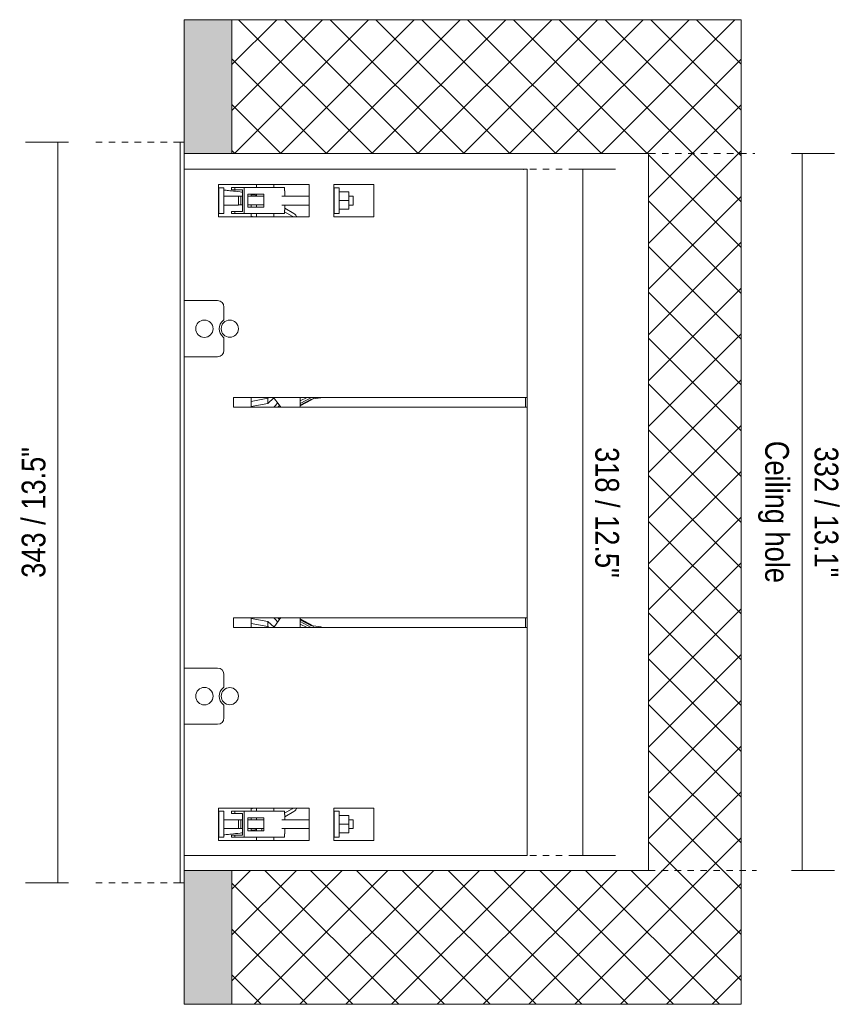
# Model space of a CAD drawing. Header units: millimetres. Extents: x -6861 to -4784, y -1296 to 6808.
# Tile 16 of 16: x -6231 to -5851, y 6352 to 6808. Entities that reach past the tile are written whole.
import ezdxf

# ---------------------------------------------------------------- set-up
doc = ezdxf.new("R2010")
doc.units = ezdxf.units.MM
doc.linetypes.add('Dash', pattern=[6, 3, -3])
doc.layers.add('A-ANNO-DIMS', color=7, linetype='Dash', lineweight=9, true_color=0xd2d2d2)
for name, color, linetype, lineweight in [('A-ANNO-DIMS-5', 7, 'Continuous', 9), ('A-DETL-GENF', 7, 'Continuous', 9), ('E-LITE-EQPM', 7, 'Continuous', 20)]:
    doc.layers.add(name, color=color, linetype=linetype, lineweight=lineweight)
doc.styles.add('Arial Narrow', font='ARIALN.TTF', dxfattribs={"height": 11})
doc.dimstyles.new('FARO_-_2_2mm_Arial_Narrow_mm_Inch_Left', dxfattribs={"dimscale": 304.8, "dimtxt": 11.257741, "dimasz": 0, "dimexe": 0.049213, "dimexo": 0.0625, "dimgap": 0.008202, "dimtad": 1, "dimdec": 0, "dimzin": 0, "dimdsep": 46, "dimtxsty": 'Arial Narrow', "dimblk1": 'NONE', "dimblk2": 'NONE', "dimsah": 1, "dimcen": 0.09, "dimadec": 0, "dimazin": 0, "dimtfac": 1, "dimtdec": 4, "dimtix": 1, "dimtmove": 0, "dimatfit": 3, "dimfxl": 0.016404, "dimfxlon": 1, "dimtvp": 1, "dimtolj": 1, "dimtzin": 0, "dimarcsym": 2})
doc.dimstyles.new('FARO_-_2_2mm_Arial_Narrow_mm_Inch_Right', dxfattribs={"dimscale": 304.8, "dimtxt": 11.257741, "dimasz": 0, "dimexe": 0.049213, "dimexo": 0.0625, "dimgap": 0.008202, "dimtad": 1, "dimdec": 0, "dimzin": 0, "dimdsep": 46, "dimtxsty": 'Arial Narrow', "dimblk1": 'NONE', "dimblk2": 'NONE', "dimsah": 1, "dimcen": 0.09, "dimadec": 0, "dimazin": 0, "dimtfac": 1, "dimtdec": 4, "dimtix": 1, "dimtmove": 0, "dimatfit": 3, "dimfxl": 0.016404, "dimfxlon": 1, "dimtvp": 1, "dimtolj": 1, "dimtzin": 0, "dimarcsym": 2})

# ---------------------------------------------------------------- blocks, each defined once
blk = doc.blocks.new('COLIN-2_GLB - 034008501 COLIN-1 White downlight LED 18_25W 2700K 20_ 2100_2775 lm-658659-Planta_PDF')
at = {"layer": 'E-LITE-EQPM'}
for p, q in [((-3270.96, 6408), (-3270.96, 6751)), ((-3270.96, 6751), (-3268.96, 6751)), ((-3268.96, 6745.7), (-3268.96, 6413.7)), ((-3268.96, 6738.4), (-3111.78, 6738.4)), ((-3110.21, 6738.4), (-3111.78, 6738.4)), ((-3110.21, 6632.75), (-3110.21, 6738.4)), ((-3253.16, 6731.4), (-3211.16, 6731.4)), ((-3253.16, 6716.4), (-3253.16, 6731.4)), ((-3235.49, 6731.4), (-3235.49, 6729.91)), ((-3227.48, 6729.91), (-3227.48, 6731.4)), ((-3211.16, 6731.4), (-3211.16, 6716.4)), ((-3199.73, 6716.4), (-3199.73, 6731.4)), ((-3199.73, 6731.4), (-3181.16, 6731.4)), ((-3181.16, 6731.4), (-3181.16, 6716.4)), ((-3252.96, 6728.82), (-3253.16, 6728.82)), ((-3252.96, 6729.87), (-3250.65, 6729.87)), ((-3252.96, 6729.87), (-3252.96, 6717.87)), ((-3250.65, 6729.87), (-3250.65, 6717.87)), ((-3250.35, 6728.79), (-3250.65, 6728.8)), ((-3247.07, 6729.91), (-3247.07, 6728.91)), ((-3247.05, 6729.91), (-3247.07, 6729.91)), ((-3247.05, 6728.91), (-3247.07, 6728.91)), ((-3245.6, 6729.91), (-3247.05, 6729.91)), ((-3245.6, 6728.91), (-3247.05, 6728.91)), ((-3245.6, 6728.91), (-3245.6, 6729.91)), ((-3241.26, 6729.91), (-3245.6, 6729.91)), ((-3241.96, 6728.91), (-3245.6, 6728.91)), ((-3241.96, 6718.91), (-3241.96, 6728.91)), ((-3222.53, 6729.91), (-3241.26, 6729.91)), ((-3241.26, 6729.91), (-3241.26, 6717.91)), ((-3239.48, 6720.91), (-3239.48, 6726.91)), ((-3239.48, 6726.91), (-3232.17, 6726.91)), ((-3237.97, 6726.96), (-3237.97, 6725.95)), ((-3236.58, 6726.55), (-3237.97, 6726.55)), ((-3235.49, 6726.2), (-3235.68, 6726.31)), ((-3235.49, 6726.91), (-3235.49, 6725.91)), ((-3232.17, 6726.91), (-3232.17, 6725.91)), ((-3222.53, 6729.91), (-3222.53, 6728.41)), ((-3222.45, 6728.41), (-3222.53, 6728.41)), ((-3222.45, 6728.41), (-3222.43, 6728.41)), ((-3222.43, 6728.41), (-3222.41, 6728.41)), ((-3222.36, 6725.96), (-3222.36, 6728.41)), ((-3222.36, 6725.96), (-3222.36, 6728.41)), ((-3199.53, 6729.87), (-3197.22, 6729.87)), ((-3199.53, 6729.87), (-3199.53, 6717.87)), ((-3197.22, 6717.87), (-3197.22, 6729.87)), ((-3192.8, 6727.91), (-3197.22, 6727.91)), ((-3192.8, 6727.91), (-3192.8, 6723.91)), ((-3252.96, 6723.37), (-3253.03, 6723.87)), ((-3243.86, 6725.96), (-3250.65, 6725.96)), ((-3250.65, 6721.87), (-3243.86, 6721.87)), ((-3243.86, 6725.91), (-3242.79, 6725.91)), ((-3243.86, 6725.91), (-3243.86, 6721.91)), ((-3242.79, 6721.91), (-3243.86, 6721.91)), ((-3242.79, 6725.91), (-3242.76, 6725.91)), ((-3242.79, 6725.91), (-3242.79, 6721.91)), ((-3242.76, 6721.91), (-3242.79, 6721.91)), ((-3242.76, 6725.91), (-3242, 6725.91)), ((-3242.76, 6721.94), (-3242.76, 6721.91)), ((-3242, 6721.91), (-3242.76, 6721.91)), ((-3239.48, 6725.91), (-3232.68, 6725.91)), ((-3232.68, 6721.91), (-3239.48, 6721.91)), ((-3237.97, 6721.86), (-3237.97, 6720.94)), ((-3235.49, 6721.91), (-3235.49, 6720.91)), ((-3232.68, 6725.91), (-3232.17, 6725.91)), ((-3232.17, 6721.91), (-3232.68, 6721.91)), ((-3232.17, 6725.91), (-3232.17, 6721.91)), ((-3232.17, 6721.91), (-3232.17, 6720.91)), ((-3211.16, 6725.96), (-3223.88, 6725.96)), ((-3223.88, 6721.87), (-3211.16, 6721.87)), ((-3222.36, 6719.41), (-3222.36, 6721.87)), ((-3222.36, 6720.35), (-3222.36, 6721.87)), ((-3199.53, 6725.96), (-3199.73, 6725.96)), ((-3199.73, 6721.87), (-3199.53, 6721.87)), ((-3192.8, 6723.91), (-3197.22, 6723.91)), ((-3190.72, 6725.96), (-3192.8, 6725.96)), ((-3192.8, 6723.91), (-3192.8, 6719.91)), ((-3192.8, 6721.87), (-3190.72, 6721.87)), ((-3190.72, 6723.91), (-3190.72, 6725.96)), ((-3190.72, 6721.87), (-3190.72, 6723.91)), ((-3252.96, 6717.87), (-3250.65, 6717.87)), ((-3247.07, 6718.91), (-3247.07, 6717.91)), ((-3247.05, 6718.91), (-3245.6, 6718.91)), ((-3245.6, 6717.91), (-3247.05, 6717.91)), ((-3245.6, 6718.91), (-3241.96, 6718.91)), ((-3245.6, 6717.91), (-3245.6, 6718.91)), ((-3241.26, 6717.91), (-3245.6, 6717.91)), ((-3222.53, 6717.91), (-3241.26, 6717.91)), ((-3232.17, 6720.91), (-3239.48, 6720.91)), ((-3237.97, 6717.93), (-3237.97, 6716.37)), ((-3235.49, 6717.91), (-3235.49, 6716.41)), ((-3227.48, 6716.41), (-3227.48, 6717.91)), ((-3222.53, 6719.41), (-3222.53, 6717.91)), ((-3222.45, 6719.41), (-3222.53, 6719.41)), ((-3219.02, 6716.69), (-3222.53, 6718.72)), ((-3222.43, 6719.41), (-3222.45, 6719.41)), ((-3222.43, 6720.39), (-3218.25, 6717.98)), ((-3199.53, 6717.87), (-3197.22, 6717.87)), ((-3192.8, 6719.91), (-3197.22, 6719.91)), ((-3211.16, 6716.4), (-3253.16, 6716.4)), ((-3236.73, 6716.4), (-3237.97, 6716.75)), ((-3237.97, 6716.72), (-3236.82, 6716.4)), ((-3234.31, 6716.41), (-3234.32, 6716.41)), ((-3229.48, 6716.41), (-3229.49, 6716.41)), ((-3181.16, 6716.4), (-3199.73, 6716.4)), ((-3266.76, 6677.58), (-3268.94, 6677.58)), ((-3253.56, 6677.58), (-3266.76, 6677.58)), ((-3250.6, 6669.17), (-3250.6, 6674.62)), ((-3250.6, 6654.54), (-3250.6, 6659.98)), ((-3268.94, 6651.58), (-3266.76, 6651.58)), ((-3266.76, 6651.58), (-3253.56, 6651.58)), ((-3246.26, 6628.25), (-3246.26, 6632.75)), ((-3246.26, 6632.75), (-3111.78, 6632.75)), ((-3237.97, 6632.79), (-3237.97, 6628.29)), ((-3230.3, 6632.34), (-3237.97, 6630.86)), ((-3229.86, 6632.75), (-3230.3, 6632.34)), ((-3230.3, 6629.94), (-3227.45, 6632.51)), ((-3230.3, 6629.94), (-3230.3, 6632.34)), ((-3215.13, 6632.75), (-3215.28, 6632.68)), ((-3215.28, 6631.16), (-3212.07, 6632.75)), ((-3210.14, 6632.75), (-3215.27, 6630.01)), ((-3215.27, 6628.25), (-3215.27, 6632.75)), ((-3215.27, 6628.79), (-3209.31, 6632.03)), ((-3215.27, 6629.23), (-3210.06, 6632)), ((-3210.06, 6631.68), (-3215.27, 6628.84)), ((-3210.66, 6631.68), (-3210.06, 6631.68)), ((-3209.31, 6632.03), (-3209.31, 6632.69)), ((-3209.31, 6632.03), (-3205.74, 6632.51)), ((-3205.42, 6632.73), (-3205.74, 6632.51)), ((-3111.78, 6632.75), (-3110.21, 6632.75)), ((-3111.01, 6628.25), (-3111.01, 6632.75)), ((-3110.21, 6632.75), (-3110.21, 6628.25)), ((-3111.78, 6628.25), (-3246.26, 6628.25)), ((-3237.96, 6628.52), (-3230.3, 6629.94)), ((-3225.69, 6628.25), (-3224.93, 6629.09)), ((-3110.21, 6628.25), (-3111.78, 6628.25)), ((-3110.21, 6530.74), (-3110.21, 6628.25)), ((-3246.26, 6526.24), (-3246.26, 6530.74)), ((-3111.78, 6530.74), (-3246.26, 6530.74)), ((-3237.97, 6530.71), (-3237.97, 6526.21)), ((-3230.3, 6529.03), (-3237.96, 6530.45)), ((-3224.93, 6529.88), (-3225.71, 6530.74)), ((-3215.27, 6526.24), (-3215.27, 6530.74)), ((-3209.31, 6526.94), (-3215.27, 6530.18)), ((-3215.27, 6530.14), (-3210.06, 6527.29)), ((-3111.78, 6530.74), (-3110.21, 6530.74)), ((-3111.01, 6526.24), (-3111.01, 6530.74)), ((-3110.21, 6530.74), (-3110.21, 6526.24)), ((-3246.26, 6526.24), (-3111.78, 6526.24)), ((-3237.97, 6528.12), (-3230.3, 6526.64)), ((-3230.3, 6526.64), (-3230.3, 6529.03)), ((-3227.41, 6526.43), (-3230.3, 6529.03)), ((-3230.3, 6526.64), (-3229.88, 6526.24)), ((-3212.11, 6526.24), (-3215.29, 6527.81)), ((-3215.28, 6526.3), (-3215.16, 6526.24)), ((-3210.06, 6526.97), (-3215.27, 6529.74)), ((-3215.27, 6528.97), (-3210.17, 6526.24)), ((-3210.06, 6527.29), (-3210.67, 6527.29)), ((-3205.74, 6526.46), (-3209.31, 6526.94)), ((-3209.31, 6526.3), (-3209.31, 6526.94)), ((-3205.74, 6526.46), (-3205.42, 6526.25)), ((-3110.21, 6526.24), (-3111.78, 6526.24)), ((-3110.21, 6420.6), (-3110.21, 6526.24)), ((-3266.76, 6507.4), (-3268.94, 6507.4)), ((-3253.56, 6507.4), (-3266.76, 6507.4)), ((-3250.6, 6498.99), (-3250.6, 6504.44)), ((-3250.6, 6484.35), (-3250.6, 6489.8)), ((-3268.94, 6481.4), (-3266.76, 6481.4)), ((-3266.76, 6481.4), (-3253.56, 6481.4)), ((-3253.16, 6427.6), (-3253.16, 6442.6)), ((-3211.16, 6442.6), (-3253.16, 6442.6)), ((-3252.96, 6441.12), (-3252.96, 6429.12)), ((-3250.65, 6441.12), (-3252.96, 6441.12)), ((-3250.65, 6429.12), (-3250.65, 6441.12)), ((-3247.07, 6441.08), (-3247.07, 6440.08)), ((-3247.05, 6441.08), (-3245.6, 6441.08)), ((-3245.6, 6440.08), (-3247.05, 6440.08)), ((-3245.6, 6441.08), (-3241.26, 6441.08)), ((-3245.6, 6440.08), (-3245.6, 6441.08)), ((-3241.96, 6440.08), (-3245.6, 6440.08)), ((-3241.96, 6430.08), (-3241.96, 6440.08)), ((-3241.26, 6441.08), (-3222.53, 6441.08)), ((-3241.26, 6441.08), (-3241.26, 6429.08)), ((-3237.97, 6442.62), (-3237.97, 6441.06)), ((-3237.97, 6442.23), (-3236.67, 6442.6)), ((-3236.76, 6442.6), (-3237.97, 6442.25)), ((-3235.49, 6442.58), (-3235.49, 6441.08)), ((-3234.32, 6442.58), (-3234.31, 6442.58)), ((-3229.49, 6442.58), (-3229.48, 6442.58)), ((-3227.48, 6441.08), (-3227.48, 6442.58)), ((-3222.53, 6440.25), (-3219.02, 6442.28)), ((-3222.53, 6441.08), (-3222.53, 6439.58)), ((-3222.53, 6439.58), (-3222.45, 6439.58)), ((-3222.45, 6439.58), (-3222.43, 6439.58)), ((-3218.25, 6440.99), (-3222.43, 6438.58)), ((-3222.36, 6437.12), (-3222.36, 6439.58)), ((-3211.16, 6442.6), (-3211.16, 6427.6)), ((-3199.73, 6427.6), (-3199.73, 6442.6)), ((-3181.16, 6442.6), (-3199.73, 6442.6)), ((-3199.53, 6441.12), (-3199.53, 6429.12)), ((-3197.22, 6441.12), (-3199.53, 6441.12)), ((-3197.22, 6429.12), (-3197.22, 6441.12)), ((-3197.22, 6439.08), (-3192.8, 6439.08)), ((-3192.8, 6439.08), (-3192.8, 6435.08)), ((-3181.16, 6427.6), (-3181.16, 6442.6)), ((-3252.96, 6434.54), (-3253.03, 6435.04)), ((-3243.86, 6437.12), (-3250.65, 6437.12)), ((-3243.86, 6437.08), (-3242.79, 6437.08)), ((-3243.86, 6437.08), (-3243.86, 6433.08)), ((-3242.79, 6437.08), (-3242.76, 6437.08)), ((-3242.79, 6437.08), (-3242.79, 6433.08)), ((-3242.76, 6437.08), (-3242, 6437.08)), ((-3239.48, 6432.08), (-3239.48, 6438.08)), ((-3239.48, 6438.08), (-3232.17, 6438.08)), ((-3239.48, 6437.08), (-3232.68, 6437.08)), ((-3237.97, 6438.05), (-3237.97, 6437.13)), ((-3235.49, 6438.08), (-3235.49, 6437.08)), ((-3232.68, 6437.08), (-3232.17, 6437.08)), ((-3232.17, 6438.08), (-3232.17, 6437.08)), ((-3232.17, 6437.08), (-3232.17, 6433.08)), ((-3211.16, 6437.12), (-3223.88, 6437.12)), ((-3222.36, 6437.12), (-3222.36, 6438.62)), ((-3199.53, 6437.12), (-3199.73, 6437.12)), ((-3197.22, 6435.08), (-3192.8, 6435.08)), ((-3190.72, 6437.12), (-3192.8, 6437.12)), ((-3192.8, 6435.08), (-3192.8, 6431.08)), ((-3190.72, 6435.08), (-3190.72, 6437.12)), ((-3190.72, 6433.04), (-3190.72, 6435.08)), ((-3253.16, 6430.15), (-3252.96, 6430.15)), ((-3250.65, 6433.04), (-3243.86, 6433.04)), ((-3250.65, 6430.18), (-3250.35, 6430.18)), ((-3247.07, 6430.08), (-3247.07, 6429.08)), ((-3247.07, 6430.08), (-3247.05, 6430.08)), ((-3247.05, 6430.08), (-3245.6, 6430.08)), ((-3245.6, 6430.08), (-3241.96, 6430.08)), ((-3245.6, 6429.08), (-3245.6, 6430.08)), ((-3242.79, 6433.08), (-3243.86, 6433.08)), ((-3242.76, 6433.08), (-3242.79, 6433.08)), ((-3242, 6433.08), (-3242.76, 6433.08)), ((-3232.68, 6433.08), (-3239.48, 6433.08)), ((-3232.17, 6432.08), (-3239.48, 6432.08)), ((-3237.97, 6433.02), (-3237.97, 6432.03)), ((-3237.97, 6432.42), (-3236.58, 6432.42)), ((-3235.68, 6432.67), (-3235.49, 6432.77)), ((-3235.49, 6433.08), (-3235.49, 6432.08)), ((-3233.08, 6432.08), (-3233.06, 6432.77)), ((-3232.17, 6433.08), (-3232.68, 6433.08)), ((-3232.17, 6433.08), (-3232.17, 6432.08)), ((-3223.88, 6433.04), (-3211.16, 6433.04)), ((-3222.53, 6430.58), (-3222.53, 6429.08)), ((-3222.53, 6430.58), (-3222.45, 6430.58)), ((-3222.43, 6430.58), (-3222.45, 6430.58)), ((-3222.41, 6430.58), (-3222.43, 6430.58)), ((-3222.36, 6430.58), (-3222.36, 6433.04)), ((-3222.36, 6430.58), (-3222.36, 6433.04)), ((-3199.73, 6433.04), (-3199.53, 6433.04)), ((-3197.22, 6431.08), (-3192.8, 6431.08)), ((-3192.8, 6433.04), (-3190.72, 6433.04)), ((-3253.16, 6427.6), (-3211.16, 6427.6)), ((-3250.65, 6429.12), (-3252.96, 6429.12)), ((-3247.07, 6429.08), (-3247.05, 6429.08)), ((-3247.05, 6429.08), (-3245.6, 6429.08)), ((-3245.6, 6429.08), (-3241.26, 6429.08)), ((-3241.26, 6429.08), (-3222.53, 6429.08)), ((-3235.49, 6429.08), (-3235.49, 6427.6)), ((-3227.48, 6427.6), (-3227.48, 6429.08)), ((-3199.73, 6427.6), (-3181.16, 6427.6)), ((-3197.22, 6429.12), (-3199.53, 6429.12)), ((-3111.78, 6420.6), (-3268.96, 6420.6)), ((-3111.78, 6420.6), (-3110.21, 6420.6)), ((-3268.96, 6408), (-3270.96, 6408))]:
    blk.add_line(p, q, dxfattribs=at)
at = {"layer": 'E-LITE-EQPM', "flags": 128}
for points in [[(-3235.68, 6726.31), (-3235.96, 6726.44), (-3236.26, 6726.52), (-3236.58, 6726.55)], [(-3253.03, 6723.91), (-3253.03, 6723.95), (-3253.03, 6723.96)], [(-3253.03, 6723.96), (-3253.03, 6723.94), (-3253.03, 6723.91)], [(-3253.03, 6723.91), (-3253.03, 6723.88), (-3253.03, 6723.87)], [(-3253.03, 6723.87), (-3253.03, 6723.89), (-3253.03, 6723.91)], [(-3218.25, 6717.98), (-3217.75, 6717.62), (-3217.34, 6717.15), (-3217.03, 6716.62), (-3216.94, 6716.4)], [(-3218.66, 6716.4), (-3218.77, 6716.51), (-3219.02, 6716.69)], [(-3227.6, 6632.72), (-3225.1, 6629.28), (-3224.24, 6628.23)], [(-3225.75, 6630.21), (-3226.65, 6629.2), (-3227.49, 6628.25)], [(-3224.23, 6530.77), (-3225.1, 6529.69), (-3227.59, 6526.27)], [(-3227.51, 6530.74), (-3226.65, 6529.78), (-3225.75, 6528.76)], [(-3219.02, 6442.28), (-3218.77, 6442.47), (-3218.64, 6442.59)], [(-3216.93, 6442.59), (-3217.03, 6442.36), (-3217.34, 6441.82), (-3217.75, 6441.36), (-3218.25, 6440.99)], [(-3253.03, 6435.08), (-3253.03, 6435.11), (-3253.03, 6435.12)], [(-3253.03, 6435.12), (-3253.03, 6435.1), (-3253.03, 6435.08)], [(-3253.03, 6435.08), (-3253.03, 6435.04), (-3253.03, 6435.04)], [(-3253.03, 6435.04), (-3253.03, 6435.06), (-3253.03, 6435.08)], [(-3236.58, 6432.42), (-3236.26, 6432.45), (-3235.96, 6432.53), (-3235.68, 6432.67)]]:
    blk.add_lwpolyline(points, dxfattribs=at)
at = {"layer": 'E-LITE-EQPM'}
for centre, radius, start, end in [((-3112.11, 6737.29), 1.1, 75, 82.0122), ((-3253.56, 6674.62), 2.96, 0, 90), ((-3259.67, 6664.58), 4.03, 0, 180), ((-3247.75, 6664.58), 5.01, 129.9112, 230.0888), ((-3247.9, 6664.58), 3.99, 0, 180), ((-3251.57, 6669.17), 0.964, 308.7199, 0), ((-3259.67, 6664.58), 4.03, 180, 0), ((-3247.9, 6664.58), 3.99, 180, 0), ((-3251.57, 6659.98), 0.964, 0, 51.2801), ((-3253.56, 6654.54), 2.96, 270, 360), ((-3253.56, 6504.44), 2.96, 0, 90), ((-3259.67, 6494.4), 4.03, 0, 180), ((-3247.75, 6494.4), 5.01, 129.9112, 230.0888), ((-3247.9, 6494.4), 3.99, 0, 180), ((-3251.57, 6498.99), 0.964, 308.7199, 0), ((-3259.67, 6494.4), 4.03, 180, 0), ((-3247.9, 6494.4), 3.99, 180, 0), ((-3251.57, 6489.8), 0.964, 360, 51.2801), ((-3253.56, 6484.35), 2.96, 270, 360), ((-3112.11, 6421.7), 1.1, 270, 285)]:
    blk.add_arc(centre, radius, start, end, dxfattribs=at)
for points, knots in [([(-3247.26, 6728.43), (-3247.74, 6728.48), (-3248.61, 6728.57), (-3249.93, 6728.73), (-3250.35, 6728.79), (-3250.35, 6728.79)], [-1, -1, -1, -1, -0.875, -0.75, -0.5, -0.5, -0.5, -0.5]), ([(-3241.96, 6727.8), (-3242.35, 6727.85), (-3244.11, 6728.11), (-3245.88, 6728.31), (-3247.26, 6728.43)], [-0.6414584, -0.6414584, -0.6414584, -0.6414584, -0.5, 0, 0, 0, 0]), ([(-3250.35, 6430.18), (-3250.35, 6430.18), (-3249.93, 6430.24), (-3248.61, 6430.4), (-3247.74, 6430.49), (-3247.26, 6430.54)], [-0.5, -0.5, -0.5, -0.5, -0.25, -0.125, 0, 0, 0, 0]), ([(-3247.26, 6430.54), (-3245.88, 6430.67), (-3244.11, 6430.87), (-3242.35, 6431.12), (-3241.96, 6431.18)], [-1, -1, -1, -1, -0.5, -0.3585416, -0.3585416, -0.3585416, -0.3585416])]:
    blk.add_open_spline(points, degree=3, knots=knots, dxfattribs=at)
for points in [[(-3210.06, 6632), (-3210.06, 6631.93), (-3210.06, 6631.86), (-3210.06, 6631.81)], [(-3210.06, 6631.81), (-3210.06, 6631.75), (-3210.06, 6631.71), (-3210.06, 6631.68)], [(-3210.06, 6527.29), (-3210.06, 6527.26), (-3210.06, 6527.22), (-3210.06, 6527.17)], [(-3210.06, 6527.17), (-3210.06, 6527.11), (-3210.06, 6527.05), (-3210.06, 6526.97)]]:
    blk.add_open_spline(points, degree=3, dxfattribs=at)
blk = doc.blocks.new('DIMBLOCK9-Planta_PDF')
at = {"layer": 'A-ANNO-DIMS-5', "color": 251, "true_color": 0x5b5b5b, "transparency": 16777216}
for p, q in [((-6208.78, 6751), (-6228.78, 6751)), ((-6213.78, 6751), (-6213.78, 6408)), ((-6213.78, 6751), (-6208.78, 6751)), ((-6208.78, 6408), (-6228.78, 6408)), ((-6213.78, 6408), (-6208.78, 6408))]:
    blk.add_line(p, q, dxfattribs=at)
at = {"layer": 'A-ANNO-DIMS-5', "color": 0, "transparency": 16777216, "insert": (-6230.5, 6549.21), "char_height": 11, "width": 72.6928, "attachment_point": 1, "rotation": 90, "line_spacing_factor": 0.974696, "style": 'Arial Narrow'}
blk.add_mtext('343 / 13.5"', dxfattribs=at)
blk = doc.blocks.new('_None')
blk = doc.blocks.new('DIMBLOCK10-Planta_PDF')
at = {"layer": 'A-ANNO-DIMS-5', "color": 251, "true_color": 0x5b5b5b, "transparency": 16777216}
for p, q in [((-5975.59, 6738.4), (-5955.59, 6738.4)), ((-5970.59, 6738.4), (-5975.59, 6738.4)), ((-5970.59, 6420.6), (-5970.59, 6738.4)), ((-5975.59, 6420.6), (-5955.59, 6420.6)), ((-5970.59, 6420.6), (-5975.59, 6420.6))]:
    blk.add_line(p, q, dxfattribs=at)
at = {"layer": 'A-ANNO-DIMS-5', "color": 0, "transparency": 16777216, "insert": (-5953.88, 6609.78), "char_height": 11, "width": 72.6928, "attachment_point": 1, "rotation": 270, "line_spacing_factor": 0.974696, "style": 'Arial Narrow'}
blk.add_mtext('318 / 12.5"', dxfattribs=at)
blk = doc.blocks.new('DIMBLOCK11-Planta_PDF')
at = {"layer": 'A-ANNO-DIMS-5', "color": 251, "true_color": 0x5b5b5b, "transparency": 16777216}
for p, q in [((-5874.07, 6745.7), (-5854.07, 6745.7)), ((-5869.07, 6745.7), (-5874.07, 6745.7)), ((-5869.07, 6413.7), (-5869.07, 6745.7)), ((-5874.07, 6413.7), (-5854.07, 6413.7)), ((-5869.07, 6413.7), (-5874.07, 6413.7))]:
    blk.add_line(p, q, dxfattribs=at)
at = {"layer": 'A-ANNO-DIMS-5', "color": 0, "transparency": 16777216, "char_height": 11, "attachment_point": 1, "rotation": 270, "line_spacing_factor": 0.974696, "style": 'Arial Narrow'}
for s, insert, width in [('Ceiling hole', (-5875.22, 6612.66), 79.1258), ('332 / 13.1"', (-5852.35, 6609.98), 72.6928)]:
    blk.add_mtext(s, dxfattribs=dict(at, insert=insert, width=width))

msp = doc.modelspace()

# ---------------------------------------------------------------- hatches: boundary and pattern name
at = {"layer": 'A-DETL-GENF', "true_color": 0xc0c0c0}
h = msp.add_hatch(color=9, dxfattribs=at)
h.paths.add_polyline_path([(-6155.18, 6351.7), (-6133.18, 6351.7), (-6133.18, 6413.7), (-6155.18, 6413.7), (-6155.18, 6355.26)])
h.paths.add_polyline_path([(-6146.21, 6745.7), (-6133.18, 6745.7), (-6133.18, 6807.7), (-6155.18, 6807.7), (-6155.18, 6745.7), (-6152.63, 6745.7)])
at = {"layer": 'A-DETL-GENF', "true_color": 0xaaaaaa}
h = msp.add_hatch(dxfattribs=at)
h.set_pattern_fill('FP_1', color=253, style=0, pattern_type=2)
h.set_pattern_definition([(45, (-2886.22, 0), (-10.606602, 10.606602), []), (135, (-2886.22, 0), (-10.606602, -10.606602), [])])
h.paths.add_polyline_path([(-6133.18, 6351.7), (-5897.28, 6351.7), (-5897.28, 6807.7), (-6133.18, 6807.7), (-6133.18, 6745.7), (-5940.18, 6745.7), (-5940.18, 6413.7), (-6133.18, 6413.7), (-6133.18, 6355.26)])

# ---------------------------------------------------------------- linework, layer by layer
at = {"layer": 'A-ANNO-DIMS', "color": 9, "linetype": 'Continuous', "true_color": 0xc8c8c8}
for p, q in [((-5897.28, 6807.7), (-6133.18, 6807.7)), ((-5897.28, 6351.7), (-5897.28, 6807.7)), ((-5940.18, 6745.7), (-5940.18, 6579.26)), ((-5940.18, 6579.26), (-5940.18, 6413.7)), ((-6133.18, 6351.7), (-5897.28, 6351.7))]:
    msp.add_line(p, q, dxfattribs=at)
at = {"layer": 'A-ANNO-DIMS'}
for p, q in [((-6157.18, 6751), (-6197.77, 6751)), ((-5945.94, 6745.7), (-5890.94, 6745.7)), ((-5995.18, 6738.4), (-5975.18, 6738.4)), ((-5995.18, 6420.6), (-5975.18, 6420.6)), ((-5940.18, 6413.7), (-5890.18, 6413.7)), ((-6157.18, 6408), (-6197.18, 6408))]:
    msp.add_line(p, q, dxfattribs=at)
at = {"layer": 'E-LITE-EQPM'}
for p, q in [((-6133.18, 6807.7), (-6155.18, 6807.7)), ((-6155.18, 6807.7), (-6155.18, 6745.7)), ((-6133.18, 6745.7), (-6133.18, 6807.7)), ((-6155.18, 6745.7), (-6133.18, 6745.7)), ((-6155.18, 6413.7), (-6155.18, 6351.7)), ((-6133.18, 6413.7), (-6155.18, 6413.7)), ((-6133.18, 6351.7), (-6133.18, 6413.7)), ((-6155.18, 6351.7), (-6133.18, 6351.7))]:
    msp.add_line(p, q, dxfattribs=at)
at = {"layer": 'E-LITE-EQPM', "color": 253, "true_color": 0xaaaaaa}
for p, q in [((-6133.18, 6745.7), (-5940.18, 6745.7)), ((-5940.18, 6413.7), (-6133.18, 6413.7))]:
    msp.add_line(p, q, dxfattribs=at)

# ---------------------------------------------------------------- block references
at = {"layer": 'E-LITE-EQPM'}
msp.add_blockref('COLIN-2_GLB - 034008501 COLIN-1 White downlight LED 18_25W 2700K 20_ 2100_2775 lm-658659-Planta_PDF', (-2886.22, 0), dxfattribs=at)
msp.add_blockref('COLIN-2_GLB - 034008501 COLIN-1 White downlight LED 18_25W 2700K 20_ 2100_2775 lm-658659-Planta_PDF', (-2886.22, 0), dxfattribs=at)

# ---------------------------------------------------------------- dimensions: what is measured, and where the dimension line sits
at = {"layer": 'A-ANNO-DIMS', "color": 251, "linetype": 'Continuous', "true_color": 0x5b5b5b}
for base, p1, p2, dimstyle, override, picture, middle in [((-6213.78, 6408), (-6208.78, 6751), (-6208.78, 6408), 'FARO_-_2_2mm_Arial_Narrow_mm_Inch_Left', {"dimpost": '<>', "dimfxl": 343}, 'DIMBLOCK9-Planta_PDF', (-6223.4, 6579.5)), ((-5970.59, 6738.4), (-5975.59, 6420.6), (-5975.59, 6738.4), 'FARO_-_2_2mm_Arial_Narrow_mm_Inch_Right', {"dimtad": 4, "dimpost": '<>', "dimfxl": 317.8}, 'DIMBLOCK10-Planta_PDF', (-5960.97, 6579.5))]:
    dim = msp.add_linear_dim(base=base, p1=p1, p2=p2, angle=90, dimstyle=dimstyle, override=override, dxfattribs=at)
    dim.commit()
    dim.dimension.update_dxf_attribs({"geometry": picture, "text_midpoint": middle})
dim = msp.add_linear_dim(base=(-5869.07, 6745.7), p1=(-5874.07, 6413.7), p2=(-5874.07, 6745.7), angle=90, text='<>\\XCeiling hole', dimstyle='FARO_-_2_2mm_Arial_Narrow_mm_Inch_Right', override={"dimtad": 4, "dimpost": '<>', "dimfxl": 332}, dxfattribs=at)
dim.commit()
dim.dimension.update_dxf_attribs({"geometry": 'DIMBLOCK11-Planta_PDF', "text_midpoint": (-5869.07, 6579.7)})

doc.saveas('drawing.dxf')
